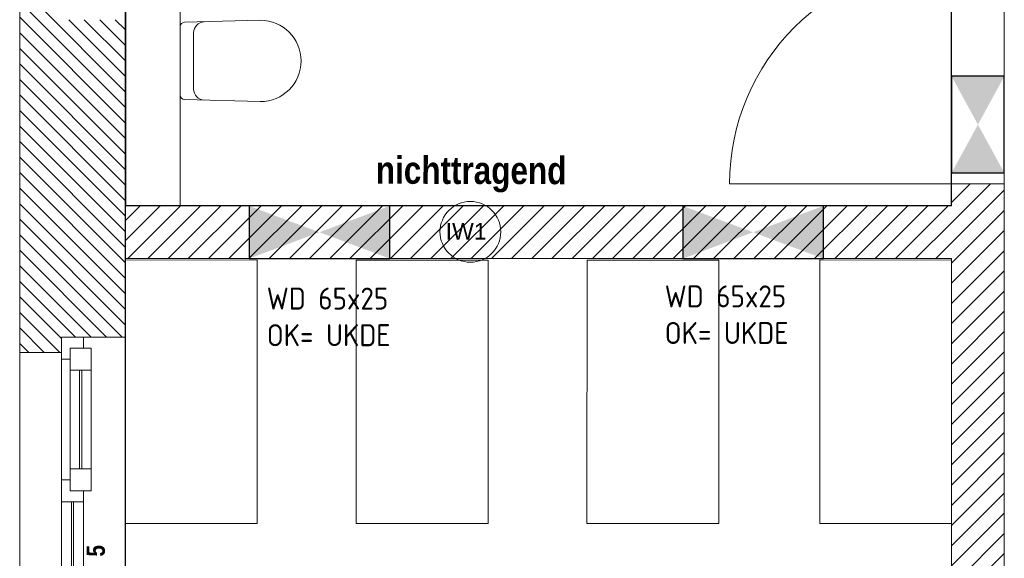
# Model space of a CAD drawing. Header units: millimetres. Extents: x 634730 to 711346, y 362082 to 425615.
# Tile 10 of 160: x 652822 to 657302, y 374728 to 377180. Entities that reach past the tile are written whole.
import ezdxf
from ezdxf.enums import TextEntityAlignment as Align

# ---------------------------------------------------------------- set-up
doc = ezdxf.new("R2010")
doc.units = ezdxf.units.MM
doc.header["$LTSCALE"] = 50
for name, pattern in [('Doppelstrichlinie', [1.093611, 0.529167, -0.211667, 0.141111, -0.211667]), ('Strichlinie', [0.4, 0.3, -0.1]), ('Strichlinie_ lang', [0.529167, 0.3175, -0.211667])]:
    doc.linetypes.add(name, pattern=pattern)
for name, color, linetype in [('1_DB-Lüftung', 30, 'Continuous'), ('1_EG', 7, 'Continuous'), ('A_Beschriftung', 7, 'Continuous'), ('A_Dach Belag', 7, 'Continuous'), ('A_Decke Bodenbelag', 7, 'Continuous'), ('A_Decken', 7, 'Continuous'), ('A_Deckenspiegel', 7, 'Continuous'), ('A_Möblierung fest', 7, 'Continuous'), ('A_Raumflächen', 7, 'Continuous'), ('A_Schraffuren', 7, 'Continuous'), ('A_Wände', 7, 'Continuous')]:
    doc.layers.add(name, color=color, linetype=linetype)
doc.styles.add('ERSTELLTER_STIL_1', font='ARIALN.TTF')
doc.styles.add('ERSTELLTER_STIL_2', font='ARIALNB.TTF')
doc.styles.get("Standard").update_dxf_attribs({"font": 'isocp.shx', "height": 140})

# ---------------------------------------------------------------- blocks, each defined once
blk = doc.blocks.new('A$C85d2cf1a')
for p, q in [((7.322, 17.0151), (7.3219, 14.2518)), ((11.0805, 14.2517), (11.0806, 17.015)), ((7.3219, 14.2518), (11.0805, 14.2517))]:
    blk.add_line(p, q)
at = {"layer": 'A_Beschriftung', "color": 7, "linetype": 'Continuous', "lineweight": 13}
for p, q in [((8.8911, 13.9936), (8.8911, 13.9937)), ((8.8911, 13.9927), (8.8911, 13.9936))]:
    blk.add_line(p, q, dxfattribs=at)
at = {"layer": 'A_Beschriftung', "color": 7, "linetype": 'Continuous', "lineweight": 13, "flags": 128}
blk.add_lwpolyline([(9.0294, 14.1319, 1), (8.7528, 14.1319, 1)], format="xyb", close=True, dxfattribs=at)
at = {"layer": 'A_Dach Belag', "color": 7, "linetype": 'Strichlinie_ lang', "lineweight": 18}
blk.add_line((6.8406, 5.68), (6.8411, 17.5853), dxfattribs=at)
at = {"layer": 'A_Decke Bodenbelag', "color": 7, "linetype": 'Continuous', "lineweight": 25}
blk.add_line((7.3206, 36.1374), (7.3206, 6.16), dxfattribs=at)
at = {"layer": 'A_Decken', "color": 7, "linetype": 'Strichlinie_ lang', "lineweight": 25}
blk.add_line((7.3206, 22.2953), (7.3206, 6.16), dxfattribs=at)
at = {"layer": 'A_Deckenspiegel', "color": 7, "linetype": 'Strichlinie', "lineweight": 13}
for p, q in [((11.3206, 17.19), (11.3206, 5.97)), ((7.3206, 17.015), (7.3206, 14.25)), ((11.0806, 14.25), (11.0806, 17.015)), ((7.3206, 14.25), (11.0806, 14.25)), ((7.3218, 14.01), (7.3216, 6.1601)), ((11.0809, 14.01), (7.3218, 14.01)), ((11.0807, 6.16), (11.0809, 14.01))]:
    blk.add_line(p, q, dxfattribs=at)
at = {"layer": 'A_Möblierung fest', "color": 7, "linetype": 'Continuous', "lineweight": 13}
for p, q in [((7.5705, 14.7541), (7.5707, 15.066)), ((7.9357, 15.0948), (7.5903, 15.0857)), ((7.6319, 15.0381), (7.6317, 14.7819)), ((7.9355, 14.7248), (7.5901, 14.7343))]:
    blk.add_line(p, q, dxfattribs=at)
at = {"layer": 'A_Möblierung fest', "color": 7, "linetype": 'Continuous', "lineweight": 18}
for p, q in [((7.3217, 12.8037), (7.3218, 14.0037)), ((7.3218, 14.0037), (7.9218, 14.0036)), ((7.9218, 14.0036), (7.9217, 12.8036)), ((8.3718, 12.8036), (8.3719, 14.0036)), ((8.3719, 14.0036), (8.9719, 14.0036)), ((8.9719, 14.0036), (8.9718, 12.8036)), ((9.4218, 12.8036), (9.4219, 14.0036)), ((9.4219, 14.0036), (10.0219, 14.0035)), ((10.0219, 14.0035), (10.0218, 12.8035)), ((10.4808, 12.8037), (10.4809, 14.0037)), ((10.4809, 14.0037), (11.0809, 14.0036)), ((11.0809, 14.0036), (11.0808, 12.8036)), ((7.9217, 12.8036), (7.3217, 12.8037)), ((8.9718, 12.8036), (8.3718, 12.8036)), ((10.0218, 12.8035), (9.4218, 12.8036)), ((11.0808, 12.8036), (10.4808, 12.8037))]:
    blk.add_line(p, q, dxfattribs=at)
at = {"layer": 'A_Möblierung fest', "color": 7, "linetype": 'Continuous', "lineweight": 13}
for centre, radius, start, end in [((7.6819, 15.0381), 0.05, 91.5112, 179.9653), ((7.9356, 14.9098), 0.185, 269.9639, 89.9639), ((7.6817, 14.7818), 0.05, 179.9626, 268.4166)]:
    blk.add_arc(centre, radius, start, end, dxfattribs=at)
at = {"layer": 'A_Möblierung fest', "color": 7, "linetype": 'Continuous', "lineweight": 13, "extrusion": (0, 0, -1)}
for centre, start_param, end_param in [((7.5909, 15.066), 0, 1.542832), ((7.5907, 14.7541), 4.740354, 6.283185)]:
    blk.add_ellipse(centre, major_axis=(-0.0202, 0), ratio=0.977697, start_param=start_param, end_param=end_param, dxfattribs=at)
at = {"layer": 'A_Schraffuren', "color": 253, "linetype": 'Doppelstrichlinie', "lineweight": 18, "true_color": 0x9f9f9f}
for p, q in [((7.322, 17.0151), (7.3219, 14.2518)), ((11.0805, 14.2517), (11.0806, 17.015)), ((7.3219, 14.2518), (11.0805, 14.2517))]:
    blk.add_line(p, q, dxfattribs=at)
at = {"layer": 'A_Wände', "color": 7, "linetype": 'Continuous', "lineweight": 13}
for p, q in [((7.3206, 15.57), (7.3206, 14.25)), ((7.5706, 14.25), (7.5706, 15.57)), ((7.0306, 13.6523), (7.0306, 13.5523)), ((7.0306, 13.6523), (7.1306, 13.6523)), ((7.0306, 13.6523), (7.1306, 13.6523)), ((7.0306, 13.5823), (7.0306, 13.6523)), ((7.0306, 13.5823), (7.0306, 13.6523)), ((7.1306, 13.6023), (7.1306, 13.6523)), ((7.1306, 13.6523), (7.3206, 13.6523)), ((7.3206, 11.8523), (7.3206, 13.6523)), ((6.8406, 11.9223), (6.8406, 13.5823)), ((6.8406, 13.5823), (7.0306, 13.5823)), ((7.0706, 13.5523), (7.0706, 13.6023)), ((7.0706, 13.6023), (7.1306, 13.6023)), ((7.1656, 13.6023), (7.0706, 13.6023)), ((7.0706, 13.6023), (7.0706, 13.5023)), ((7.1656, 13.5023), (7.1656, 13.6023)), ((7.0306, 13.5523), (7.0306, 13.0023)), ((7.0306, 13.5523), (7.0706, 13.5523)), ((7.0706, 13.5023), (7.0706, 13.0523)), ((7.0706, 13.5023), (7.1656, 13.5023)), ((7.1131, 13.5023), (7.1131, 13.0523)), ((7.1231, 13.0523), (7.1231, 13.5023)), ((7.1656, 13.0523), (7.1656, 13.5023)), ((7.1656, 13.0523), (7.0706, 13.0523)), ((7.0706, 13.0523), (7.0706, 12.9523)), ((7.1656, 12.9523), (7.1656, 13.0523)), ((7.0706, 13.0023), (7.0306, 13.0023)), ((7.0306, 13.0023), (7.0306, 12.9523)), ((7.0706, 12.9523), (7.0706, 13.0023)), ((7.0306, 12.9523), (7.0306, 12.9023)), ((7.1306, 12.9523), (7.0706, 12.9523)), ((7.0706, 12.9523), (7.1656, 12.9523)), ((7.1306, 12.9023), (7.1306, 12.9523)), ((7.0306, 12.9023), (7.0306, 11.9523)), ((7.0306, 12.9023), (7.1306, 12.9023)), ((7.0756, 12.9023), (7.0756, 11.9523)), ((7.0856, 11.9523), (7.0856, 12.9023)), ((7.1306, 11.9523), (7.1306, 12.9023))]:
    blk.add_line(p, q, dxfattribs=at)
at = {"layer": 'A_Wände', "color": 7, "linetype": 'Continuous', "lineweight": 18}
for p, q in [((6.8406, 15.1677), (6.8406, 13.5823)), ((7.3206, 13.6523), (7.3206, 15.0977)), ((11.0806, 14.35), (10.0706, 14.35)), ((11.3206, 14.35), (11.0806, 14.35)), ((11.0806, 14.35), (11.0806, 14.25)), ((11.3206, 14.35), (11.0806, 14.35)), ((11.3206, 14.35), (11.0806, 14.35)), ((11.3206, 9.1633), (11.3206, 14.35)), ((7.5706, 14.25), (7.3206, 14.25)), ((7.5706, 14.25), (7.3206, 14.25)), ((7.3206, 14.01), (7.3206, 14.25)), ((11.0806, 14.25), (7.5706, 14.25)), ((7.3206, 14.01), (11.0806, 14.01)), ((11.0806, 14.01), (11.0806, 9.1633)), ((7.0306, 13.5823), (7.0306, 13.6523)), ((7.0306, 13.6523), (7.1306, 13.6523)), ((7.1306, 13.6523), (7.3206, 13.6523)), ((6.8406, 13.5823), (7.0306, 13.5823))]:
    blk.add_line(p, q, dxfattribs=at)
at = {"layer": 'A_Wände', "color": 8, "linetype": 'Continuous', "lineweight": 18}
for p, q in [((7.3206, 14.6991), (6.8521, 15.1677)), ((7.3206, 14.7698), (6.9228, 15.1677)), ((7.3206, 14.6284), (6.8406, 15.1084)), ((7.3206, 14.8406), (7.0635, 15.0977)), ((7.3206, 14.9113), (7.1342, 15.0977)), ((7.3206, 14.982), (7.2049, 15.0977)), ((7.3206, 15.0527), (7.2756, 15.0977)), ((7.3206, 14.5577), (6.8406, 15.0377)), ((7.3206, 14.487), (6.8406, 14.967)), ((7.3206, 14.4163), (6.8406, 14.8963)), ((7.3206, 14.3456), (6.8406, 14.8256)), ((7.3206, 14.2749), (6.8406, 14.7549)), ((7.3206, 14.2042), (6.8406, 14.6842)), ((7.3206, 14.1334), (6.8406, 14.6134)), ((7.3206, 14.0627), (6.8406, 14.5427)), ((7.3206, 13.992), (6.8406, 14.472)), ((7.3206, 13.9213), (6.8406, 14.4013)), ((11.0806, 14.2654), (11.1652, 14.35)), ((11.0806, 14.1735), (11.2571, 14.35)), ((7.3206, 13.8506), (6.8406, 14.3306)), ((11.0806, 14.0816), (11.3206, 14.3216)), ((7.3206, 13.7799), (6.8406, 14.2599)), ((7.3206, 14.1824), (7.3882, 14.25)), ((7.3206, 14.0905), (7.4802, 14.25)), ((7.3321, 14.01), (7.5721, 14.25)), ((7.424, 14.01), (7.664, 14.25)), ((7.5159, 14.01), (7.7559, 14.25)), ((7.6079, 14.01), (7.8479, 14.25)), ((7.6998, 14.01), (7.9398, 14.25)), ((7.7917, 14.01), (8.0317, 14.25)), ((7.8836, 14.01), (8.1236, 14.25)), ((7.9756, 14.01), (8.2156, 14.25)), ((8.0675, 14.01), (8.3075, 14.25)), ((8.1594, 14.01), (8.3994, 14.25)), ((8.2513, 14.01), (8.4913, 14.25)), ((8.3433, 14.01), (8.5833, 14.25)), ((8.4352, 14.01), (8.6752, 14.25)), ((8.5271, 14.01), (8.7671, 14.25)), ((8.619, 14.01), (8.859, 14.25)), ((8.711, 14.01), (8.951, 14.25)), ((8.8029, 14.01), (9.0429, 14.25)), ((8.8948, 14.01), (9.1348, 14.25)), ((8.9867, 14.01), (9.2267, 14.25)), ((9.0786, 14.01), (9.3186, 14.25)), ((9.1706, 14.01), (9.4106, 14.25)), ((9.2625, 14.01), (9.5025, 14.25)), ((9.3544, 14.01), (9.5944, 14.25)), ((9.4463, 14.01), (9.6863, 14.25)), ((9.5383, 14.01), (9.7783, 14.25)), ((9.6302, 14.01), (9.8702, 14.25)), ((9.7221, 14.01), (9.9621, 14.25)), ((9.814, 14.01), (10.054, 14.25)), ((9.906, 14.01), (10.146, 14.25)), ((9.9979, 14.01), (10.2379, 14.25)), ((10.0898, 14.01), (10.3298, 14.25)), ((10.1817, 14.01), (10.4217, 14.25)), ((10.2737, 14.01), (10.5137, 14.25)), ((10.3656, 14.01), (10.6056, 14.25)), ((10.4575, 14.01), (10.6975, 14.25)), ((10.5494, 14.01), (10.7894, 14.25)), ((10.6414, 14.01), (10.8814, 14.25)), ((10.7333, 14.01), (10.9733, 14.25)), ((10.8252, 14.01), (11.0652, 14.25)), ((11.0806, 13.9897), (11.3206, 14.2297)), ((7.3206, 13.7092), (6.8406, 14.1892)), ((10.9171, 14.01), (11.0806, 14.1735)), ((7.3067, 13.6523), (6.8406, 14.1185)), ((11.0806, 13.8977), (11.3206, 14.1377)), ((11.009, 14.01), (11.0806, 14.0816)), ((7.236, 13.6523), (6.8406, 14.0478)), ((11.0806, 13.8058), (11.3206, 14.0458)), ((7.1653, 13.6523), (6.8406, 13.977)), ((11.0806, 13.7139), (11.3206, 13.9539)), ((7.0946, 13.6523), (6.8406, 13.9063)), ((11.0806, 13.622), (11.3206, 13.862)), ((7.0306, 13.6456), (6.8406, 13.8356)), ((7.0232, 13.5823), (6.8406, 13.7649)), ((11.0806, 13.53), (11.3206, 13.77)), ((6.9525, 13.5823), (6.8406, 13.6942)), ((11.0806, 13.4381), (11.3206, 13.6781)), ((6.8818, 13.5823), (6.8406, 13.6235)), ((11.0806, 13.3462), (11.3206, 13.5862)), ((11.0806, 13.2543), (11.3206, 13.4943)), ((11.0806, 13.1623), (11.3206, 13.4023)), ((11.0806, 13.0704), (11.3206, 13.3104)), ((11.0806, 12.9785), (11.3206, 13.2185)), ((11.0806, 12.8866), (11.3206, 13.1266)), ((11.0806, 12.7946), (11.3206, 13.0346)), ((11.0806, 12.7027), (11.3206, 12.9427)), ((11.0806, 12.6108), (11.3206, 12.8508)), ((11.0806, 12.5189), (11.3206, 12.7589)), ((11.0806, 12.427), (11.3206, 12.667))]:
    blk.add_line(p, q, dxfattribs=at)
at = {"layer": 'A_Wände', "color": 7, "linetype": 'Continuous', "lineweight": 13}
blk.add_arc((11.0806, 14.35), 1.01, 90, 180, dxfattribs=at)
at = {"layer": 'A_Wände', "color": 7, "linetype": 'Continuous', "lineweight": 18}
blk.add_point((11.0806, 14.35), dxfattribs=at)
at = {"layer": 'A_Beschriftung', "color": 7, "style": 'ERSTELLTER_STIL_2'}
for s, height, rotation, p in [('nichttragend', 0.125, 359.8464, (8.4609, 14.351)), ('5', 0.0825, 90, (7.2282, 12.6534))]:
    blk.add_text(s, height=height, rotation=rotation, dxfattribs=at).set_placement(p)
at = {"layer": 'A_Beschriftung', "color": 7, "lineweight": 13, "insert": (8.8911, 14.1719), "char_height": 0.075, "attachment_point": 2, "style": 'ERSTELLTER_STIL_2'}
blk.add_mtext('\\A1;{\\pqc;\\pt0,1;\\fArial|b0|i0|c0|p0;\\W1.000000;IW1\\fArial|b0|i0|c0|p0;\\W1.000000;\\A1{\\H.66x;\\S^  ;}\\fArial|b0|i0|c0|p0;\\W1.000000;\\fArial|b0|i0|c0|p0;\\W1.000000;\\A1{\\H.66x;\\S^  ;}\\fArial|b0|i0|c0|p0;\\W1.000000; \\fArial|b0|i0|c0|p0;\\W1.000000;\\fArial|b0|i0|c0|p0;\\W1.000000;\\fArial|b0|i0|c0|p0;\\W1.000000;\\fArial|b0|i0|c0|p0;\\W1.000000;\\fArial|b0|i0|c0|p0;\\W1.000000;\\fArial|b0|i0|c0|p0;\\W1.000000;\\fArial|b0|i0|c0|p0;\\W1.000000;\\fArial|b0|i0|c0|p0;\\W1.000000;\\fArial|b0|i0|c0|p0;\\W1.000000;\\fArial|b0|i0|c0|p0;\\W1.000000;\\fArial|b0|i0|c0|p0;\\W1.000000;\\fArial|b0|i0|c0|p0;\\W1.000000;\\fArial|b0|i0|c0|p0;\\W1.000000;\\fArial|b0|i0|c0|p0;\\W1.000000;\\fArial|b0|i0|c0|p0;\\W1.000000;\\fArial|b0|i0|c0|p0;\\W1.000000;\\fArial|b0|i0|c0|p0;\\W1.000000;\\fArial|b0|i0|c0|p0;\\W1.000000;\\fArial|b0|i0|c0|p0;\\W1.000000;\\fArial|b0|i0|c0|p0;\\W1.000000;\\fArial|b0|i0|c0|p0;\\W1.000000;\\fArial|b0|i0|c0|p0;\\W1.000000;\\fArial|b0|i0|c0|p0;\\W1.000000;\\fArial|b0|i0|c0|p0;\\W1.000000;\\fArial|b0|i0|c0|p0;\\W1.000000;\\fArial|b0|i0|c0|p0;\\W1.000000;\\fArial|b0|i0|c0|p0;\\W1.000000;\\fArial|b0|i0|c0|p0;\\W1.000000;\\fArial|b0|i0|c0|p0;\\W1.000000;\\fArial|b0|i0|c0|p0;\\W1.000000;\\fArial|b0|i0|c0|p0;\\W1.000000;\\fArial|b0|i0|c0|p0;\\W1.000000;\\fArial|b0|i0|c0|p0;\\W1.000000;\\fArial|b0|i0|c0|p0;\\W1.000000;\\fArial|b0|i0|c0|p0;\\W1.000000;\\fArial|b0|i0|c0|p0;\\W1.000000;\\fArial|b0|i0|c0|p0;\\W1.000000;\\fArial|b0|i0|c0|p0;\\W1.000000;\\fArial|b0|i0|c0|p0;\\W1.000000;\\fArial|b0|i0|c0|p0;\\W1.000000;\\fArial|b0|i0|c0|p0;\\W1.000000;\\fArial|b0|i0|c0|p0;\\W1.000000;\\fArial|b0|i0|c0|p0;\\W1.000000;}', dxfattribs=at)
at = {"layer": 'A_Möblierung fest', "color": 7, "lineweight": 13, "style": 'ERSTELLTER_STIL_2', "text_generation_flag": 2}
blk.add_attdef('txt', text='', height=0.12, rotation=359.9988, dxfattribs=at).set_placement((23.514, 39.2921), align=Align.MIDDLE_CENTER)
at = {"layer": 'A_Möblierung fest', "color": 7, "lineweight": 13, "style": 'ERSTELLTER_STIL_2'}
blk.add_attdef('txt', text='', height=0.12, dxfattribs=at).set_placement((10.172, 25.6523), align=Align.MIDDLE_CENTER)
at = {"layer": 'A_Raumflächen', "color": 7, "lineweight": 18}
for tag, style, p in [('DUMMY_850', 'ERSTELLTER_STIL_1', (31.5414, 25.9585)), ('DUMMY_850', 'ERSTELLTER_STIL_1', (48.3798, 25.9585)), ('ROOM_NAME', 'ERSTELLTER_STIL_1', (30.4276, 25.9283)), ('ROOM_NAME', 'ERSTELLTER_STIL_1', (47.266, 25.9283)), ('floorCode', 'ERSTELLTER_STIL_2', (30.5258, 25.6828)), ('stFloorCovering', 'ERSTELLTER_STIL_2', (31.0934, 25.6828)), ('floorCode', 'ERSTELLTER_STIL_2', (47.3642, 25.6828)), ('stFloorCovering', 'ERSTELLTER_STIL_2', (47.9319, 25.6828)), ('DUMMY_851', 'ERSTELLTER_STIL_2', (30.5258, 25.4675)), ('DUMMY_851', 'ERSTELLTER_STIL_2', (47.3642, 25.4675)), ('measuredNetAreaCode', 'ERSTELLTER_STIL_2', (30.5258, 25.1917)), ('measuredNetAreaCode', 'ERSTELLTER_STIL_2', (47.3642, 25.1917))]:
    blk.add_attdef(tag, text='', height=0.125, dxfattribs=dict(at, style=style)).set_placement(p, align=Align.TOP_LEFT)

msp = doc.modelspace()

# ---------------------------------------------------------------- linework, layer by layer
at = {"layer": '1_DB-Lüftung', "elevation": 61830.2}
for points in [[(657062.4, 376482.5), (657302.3, 376482.5), (657302.3, 376922.5), (657062.4, 376922.5)], [(654506, 376092.4), (654506, 376332.3), (653866.1, 376332.3), (653866.1, 376092.4)], [(656479.2, 376092.3), (656479.2, 376332.2), (655839.3, 376332.2), (655839.3, 376092.3)]]:
    msp.add_lwpolyline(points, close=True, dxfattribs=at)
at = {"layer": '1_DB-Lüftung'}
for points in [[(657302.3, 376922.5, 61830.2), (657062.4, 376922.5, 61830.2), (657062.4, 376482.5, 61830.2), (657302.3, 376482.5, 61830.2)], [(653866.1, 376332.3, 61830.2), (653866.1, 376092.4, 61830.2), (654506, 376092.4, 61830.2), (654506, 376332.3, 61830.2)], [(655839.3, 376332.2, 61830.2), (655839.3, 376092.3, 61830.2), (656479.2, 376092.3, 61830.2), (656479.2, 376332.2, 61830.2)]]:
    msp.add_solid(points, dxfattribs=at)

# ---------------------------------------------------------------- texts
at = {"layer": '1_DB-Lüftung', "char_height": 100, "attachment_point": 1}
for insert in [(653946.3, 375960.4, 61689.3), (655757, 375970.4, 61689.3)]:
    msp.add_mtext_dynamic_manual_height_columns('WD 65x25\\POK= UKDE', width=1722.207, gutter_width=700, heights=[0], dxfattribs=dict(at, insert=insert))

# ---------------------------------------------------------------- next in the draw order: block references
at = {"layer": '1_EG', "xscale": 1000, "yscale": 1000, "zscale": 1000}
msp.add_blockref('A$C85d2cf1a', (645981.7, 362082.4, 41515.3), dxfattribs=at)

doc.saveas('drawing.dxf')
